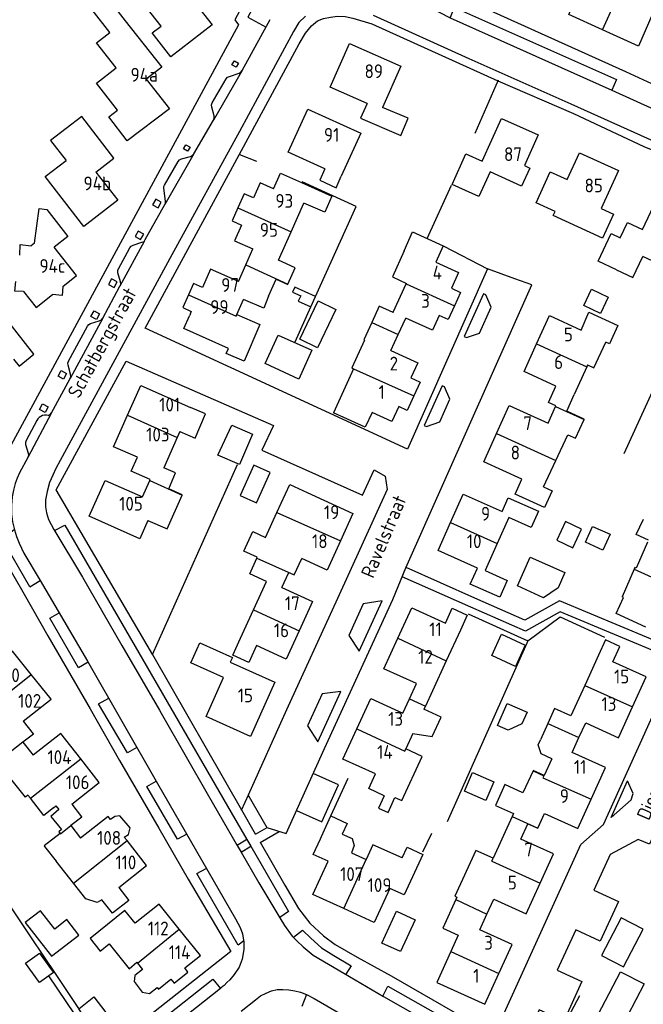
# Model space of a CAD drawing. Header units: metres. Extents: x 226218 to 240385, y 439369 to 449677.
# Tile 179 of 256: x 234868 to 234982, y 444447 to 444626. Entities that reach past the tile are written whole.
import ezdxf

# ---------------------------------------------------------------- set-up
doc = ezdxf.new("R2010")
doc.units = ezdxf.units.M
doc.header["$MEASUREMENT"] = 0
for name, color, linetype in [('BIJGEBOUW', 4, 'Continuous'), ('DAKRAND', 4, 'Continuous'), ('DAKRAND-BYG', 4, 'Continuous'), ('HEG', 253, 'Continuous'), ('HEK', 253, 'Continuous'), ('HOOFDGEBOUW', 4, 'Continuous'), ('HUISNUMMER', 253, 'Continuous'), ('KANTVERH', 253, 'Continuous'), ('OVLIJNOBJ', 253, 'Continuous'), ('RASTER', 253, 'Continuous'), ('STRAATNAAM', 253, 'Continuous'), ('TUSSENMUUR', 253, 'Continuous')]:
    doc.layers.add(name, color=color, linetype=linetype)
doc.styles.get("Standard").update_dxf_attribs({"font": 'iso.shx'})

msp = doc.modelspace()

# ---------------------------------------------------------------- linework, layer by layer
at = {"layer": 'BIJGEBOUW'}
msp.add_lwpolyline([(234981.58, 444460.77), (234977.56, 444462.86), (234974, 444456.03), (234978.01, 444453.93), (234981.58, 444460.77)], dxfattribs=at)
at = {"layer": 'DAKRAND'}
for p, q in [((234965.7, 444545.9), (234967.87, 444550.61)), ((234963.5, 444541.11), (234965.7, 444545.9)), ((234979.92, 444526.16), (234977.77, 444521.16)), ((234878.18, 444469.12), (234875.02, 444473.16))]:
    msp.add_line(p, q, dxfattribs=at)
for points in [[(234884.75, 444623.65), (234881.55, 444627.79), (234884.33, 444629.94), (234887.53, 444625.8)], [(234931.45, 444610.76), (234930.27, 444608.09), (234937.57, 444604.92), (234938.93, 444608.11), (234934.24, 444610.03)], [(234923.81, 444598.91), (234922.86, 444596.81), (234925.83, 444595.46), (234926.78, 444597.56)], [(234919.54, 444596.4), (234925.07, 444593.95), (234923.77, 444591), (234920.01, 444592.67)], [(234973.93, 444591.69), (234976.19, 444590.66), (234974.2, 444586.3), (234965.25, 444590.39), (234965.6, 444591.15)], [(234868.41, 444583.19), (234868.48, 444585.14), (234870.51, 444584.89)], [(234938.18, 444584.02), (234936.05, 444579.29), (234938.61, 444578.09)], [(234976.72, 444580.55), (234979.7, 444579.14), (234981.49, 444582.95)], [(234869.12, 444576.63), (234867.53, 444576.7), (234867.69, 444578.45)], [(234876.24, 444577.55), (234876.1, 444575.89), (234874.39, 444576.07)], [(234913.58, 444575.78), (234912.75, 444573.58), (234909.06, 444575.15)], [(234907.85, 444572.43), (234912.02, 444570.61), (234909.15, 444563.94), (234905.91, 444565.35), (234906.29, 444566.29)], [(234971.47, 444563.27), (234972.61, 444562.74), (234974.77, 444567.44)], [(234897.47, 444551.16), (234900.26, 444549.96), (234902.16, 444554.38), (234899.43, 444555.56)], [(234915.09, 444536.48), (234917.42, 444541.57), (234920.6, 444540.11)], [(234911.54, 444528.33), (234909.1, 444529.45), (234910.73, 444533.01), (234913.02, 444531.96), (234915.09, 444536.48)], [(234982.53, 444531.47), (234980.31, 444532.45), (234981.6, 444535.26)], [(234982.35, 444531.09), (234980.28, 444526.38), (234980.2, 444526.42), (234980.06, 444526.49), (234979.92, 444526.16)], [(234982.08, 444515.65), (234976.64, 444518.13), (234978.01, 444521.06), (234977.77, 444521.16)], [(234939.78, 444496.36), (234943.28, 444495.76), (234944.9, 444499.3), (234941.78, 444500.73)], [(234964.98, 444491.74), (234963.04, 444492.62), (234962.5, 444494.3), (234962.91, 444495.19)], [(234934.58, 444485.04), (234933.55, 444482.79), (234935.27, 444482), (234936.52, 444484.72), (234937.76, 444484.16), (234941.43, 444492.17), (234938.48, 444493.53)], [(234870.35, 444484.57), (234869.92, 444485.12), (234869.48, 444484.77), (234866.07, 444489), (234864.99, 444488.15), (234863.3, 444490.3)], [(234959.75, 444485.54), (234956.45, 444487.04), (234954.74, 444483.28), (234958.04, 444481.78)], [(234874.52, 444482.85), (234872.77, 444481.42), (234870.35, 444484.57)], [(234874.52, 444482.85), (234874.96, 444483.21), (234875.51, 444482.5), (234874.04, 444481.28), (234876.02, 444478.88), (234875.51, 444478.47)], [(234887.39, 444477.53), (234888.15, 444478.01), (234888.44, 444479.17), (234886.61, 444481.35), (234885.69, 444481.27), (234884.91, 444480.69)], [(234923.01, 444477.19), (234923.18, 444477.62), (234924.89, 444481.35)], [(234924.89, 444481.35), (234927.82, 444480), (234926.92, 444478.03), (234928.77, 444477.25), (234929.11, 444475.97), (234928.63, 444474.65)], [(234937.83, 444473.73), (234932.49, 444476.14), (234931.32, 444473.43)], [(234954.36, 444473.68), (234951.2, 444475.11), (234947.41, 444466.78), (234947.77, 444466.62), (234947.57, 444466.19)], [(234883.31, 444466.15), (234882.49, 444465.63), (234880.39, 444466.31), (234878.18, 444469.12)], [(234947.57, 444466.19), (234945.2, 444460.97), (234948.01, 444459.69)], [(234884.67, 444458.11), (234888.3, 444453.61), (234889.69, 444454.77)], [(234890.72, 444453.48), (234889.33, 444452.36), (234889.18, 444451.31), (234890.67, 444449.33), (234892, 444449.1), (234893.36, 444450.19)], [(234895.87, 444451.74), (234896.42, 444450.99), (234898.94, 444453), (234898.37, 444453.74)]]:
    msp.add_lwpolyline(points, dxfattribs=at)
at = {"layer": 'DAKRAND-BYG'}
for p, q in [((234921.27, 444573.84), (234922.09, 444575.68)), ((234972.4, 444533.96), (234975.55, 444532.51)), ((234873.7, 444452.32), (234872, 444451.11))]:
    msp.add_line(p, q, dxfattribs=at)
for points in [[(234922.09, 444575.68), (234918.32, 444577.39), (234917.93, 444576.52), (234919.42, 444575.84), (234918.98, 444574.87), (234921.27, 444573.84)], [(234970.8, 444574.08), (234972.21, 444577.02), (234975.23, 444575.57), (234973.82, 444572.62), (234970.8, 444574.08)], [(234919.26, 444567.95), (234922.56, 444574.9), (234925.8, 444573.36), (234922.49, 444566.41), (234919.26, 444567.95)], [(234911.41, 444538.22), (234913.89, 444543.73), (234910.9, 444545.08), (234908.42, 444539.57), (234911.41, 444538.22)], [(234968.81, 444530.05), (234970.4, 444533.45), (234967.47, 444534.82), (234965.88, 444531.42), (234968.81, 444530.05)], [(234975.55, 444532.51), (234974.24, 444529.65), (234971.08, 444531.1), (234972.4, 444533.96)], [(234961.07, 444528.37), (234967.34, 444525.58), (234966.14, 444522.76), (234963.46, 444521), (234958.73, 444523.16), (234961.07, 444528.37)], [(234958.39, 444508.51), (234954.11, 444510.47), (234955.88, 444514.35), (234960.17, 444512.39), (234958.39, 444508.51)], [(234955.14, 444497.77), (234956.9, 444501.8), (234960.51, 444500.23), (234959.57, 444498.08), (234957.09, 444496.92), (234955.14, 444497.77)], [(234953.01, 444484.18), (234949.13, 444485.87), (234950.61, 444489.27), (234954.49, 444487.58), (234953.01, 444484.18)], [(234876.95, 444462.53), (234874.76, 444460.82), (234872.16, 444464.13), (234869.41, 444461.98), (234874.2, 444455.86), (234879.14, 444459.73), (234876.95, 444462.53)], [(234940.2, 444462.51), (234937.51, 444456.71), (234934.12, 444458.28), (234936.8, 444464.08), (234940.2, 444462.51)], [(234872, 444451.11), (234869.46, 444454.64), (234871.99, 444456.45), (234873.7, 444454.07)], [(234873.7, 444454.07), (234874.52, 444452.92), (234873.7, 444452.32)], [(234885.45, 444443.87), (234882.38, 444441.4), (234879.16, 444446.31), (234881.89, 444448.52), (234885.45, 444443.87)]]:
    msp.add_lwpolyline(points, dxfattribs=at)
at = {"layer": 'HEG'}
for p, q in [((234929.46, 444592.06), (234919.65, 444596.54)), ((234922.09, 444575.68), (234929.46, 444592.06)), ((234918.4, 444567.48), (234921.27, 444573.84)), ((234978.09, 444547.21), (234985.53, 444563.48)), ((234892.52, 444510.71), (234907.92, 444545.22))]:
    msp.add_line(p, q, dxfattribs=at)
at = {"layer": 'HEK'}
msp.add_line((234951.05, 444605.37), (234955.34, 444615.07), dxfattribs=at)
at = {"layer": 'HOOFDGEBOUW'}
for p, q in [((234882.22, 444598.31), (234886.2, 444593.21)), ((234917.68, 444587.44), (234920.01, 444592.67)), ((234915.39, 444582.28), (234917.68, 444587.44)), ((234871.12, 444585.37), (234870.51, 444584.89)), ((234878.7, 444579.53), (234874.69, 444584.68)), ((234909.44, 444581.44), (234910.73, 444584.35)), ((234908.11, 444578.46), (234909.44, 444581.44)), ((234876.24, 444577.55), (234878.7, 444579.53)), ((234936.21, 444572.84), (234938.56, 444578)), ((234938.56, 444578), (234938.61, 444578.09)), ((234907.85, 444572.43), (234909.06, 444575.15)), ((234948.42, 444576.46), (234947.31, 444574.04)), ((234937.11, 444568.78), (234938.49, 444571.8)), ((234935.8, 444565.91), (234937.11, 444568.78)), ((234928.99, 444562.59), (234925.34, 444554.6)), ((234971.34, 444562.96), (234969.07, 444557.91)), ((234971.47, 444563.27), (234971.34, 444562.96)), ((234941.09, 444560.14), (234939.96, 444557.67)), ((234964.3, 444552.67), (234965.67, 444555.73)), ((234931.14, 444551.95), (234925.34, 444554.6)), ((234932.37, 444554.64), (234931.14, 444551.95)), ((234897.01, 444550.1), (234894.56, 444544.6)), ((234897.47, 444551.16), (234897.01, 444550.1)), ((234890.69, 444539.3), (234892.01, 444542.29)), ((234920.6, 444540.11), (234928.9, 444536.31)), ((234928.9, 444536.31), (234926.62, 444531.33)), ((234957.17, 444535.54), (234955.08, 444530.83)), ((234955.08, 444530.83), (234952.9, 444525.92)), ((234911.48, 444528.2), (234911.54, 444528.33)), ((234918.25, 444525.16), (234919.61, 444528.12)), ((234910.84, 444518.77), (234913.22, 444523.96)), ((234915.99, 444522.84), (234921.57, 444520.29)), ((234921.57, 444520.29), (234919.14, 444514.99)), ((234908.49, 444513.63), (234910.84, 444518.77)), ((234949.63, 444517.83), (234948.39, 444515.13)), ((234948.39, 444515.13), (234945.83, 444509.54)), ((234973.45, 444510.54), (234970.97, 444505.08)), ((234945.83, 444509.54), (234943.31, 444504.07)), ((234982.13, 444506.6), (234976.06, 444509.36)), ((234874.1, 444502.58), (234870.49, 444507.04)), ((234939.18, 444502.65), (234940.43, 444505.39)), ((234979.66, 444501.17), (234982.13, 444506.6)), ((234943.31, 444504.07), (234942.05, 444501.32)), ((234869.05, 444498.59), (234874.1, 444502.58)), ((234937.97, 444500.02), (234939.18, 444502.65)), ((234942.05, 444501.32), (234941.78, 444500.73)), ((234869.05, 444498.59), (234870.84, 444496.3)), ((234964.25, 444498.15), (234962.91, 444495.19)), ((234939.78, 444496.36), (234938.48, 444493.53)), ((234869, 444494.76), (234870.87, 444492.38)), ((234882.84, 444487.42), (234879.48, 444491.71)), ((234931.76, 444486.33), (234932.97, 444488.98)), ((234961.58, 444489.58), (234959.75, 444485.54)), ((234877.85, 444483.49), (234882.84, 444487.42)), ((234934.58, 444485.04), (234931.76, 444486.33)), ((234877.85, 444483.49), (234879.65, 444481.18)), ((234958.04, 444481.78), (234957.81, 444481.28)), ((234957.81, 444481.28), (234954.36, 444473.68)), ((234875.51, 444478.47), (234875.73, 444478.18)), ((234877.71, 444479.6), (234879.47, 444477.35)), ((234887.9, 444476.87), (234887.39, 444477.53)), ((234891.44, 444472.36), (234887.9, 444476.87)), ((234872.93, 444475.81), (234875.02, 444473.16)), ((234928.63, 444474.65), (234931.32, 444473.43)), ((234886.39, 444468.37), (234891.44, 444472.36)), ((234901.2, 444456.01), (234897.38, 444460.78)), ((234948.01, 444459.69), (234946.67, 444456.76)), ((234898.37, 444453.74), (234901.2, 444456.01)), ((234889.69, 444454.77), (234889.81, 444454.62)), ((234889.81, 444454.62), (234890.72, 444453.48))]:
    msp.add_line(p, q, dxfattribs=at)
for points in [[(234903.36, 444625.05), (234895.84, 444619.23), (234892.47, 444623.59), (234894.06, 444624.82), (234890.24, 444629.76), (234893.8, 444632.51), (234890.25, 444637.1), (234895.38, 444641.07), (234902.54, 444631.8), (234899.79, 444629.67), (234903.36, 444625.05)], [(234974.18, 444624.13), (234968.08, 444626.9), (234970.5, 444632.56)], [(234983.12, 444626.77), (234980.72, 444621.16), (234974.18, 444624.13)], [(234887.53, 444625.8), (234894.21, 444617.34), (234891.39, 444615.19), (234895.59, 444609.81), (234887.94, 444603.97), (234884.58, 444608.31), (234886.17, 444609.54), (234882.35, 444614.48), (234885.9, 444617.23), (234882.36, 444621.8), (234884.75, 444623.65)], [(234931.45, 444610.76), (234924.79, 444613.7), (234928.29, 444621.64), (234937.56, 444617.55), (234934.24, 444610.03)], [(234923.81, 444598.91), (234917.16, 444601.93), (234920.7, 444609.73), (234930.32, 444605.37), (234926.78, 444597.56)], [(234882.22, 444598.31), (234885.5, 444600.85), (234879.67, 444608.39), (234874.03, 444604.02), (234876.83, 444600.42)], [(234962.51, 444605.04), (234960.01, 444599.47), (234960.98, 444599.04), (234959.51, 444595.76), (234953.77, 444598.34), (234951.77, 444593.89), (234946.92, 444596.07), (234949.4, 444601.59), (234952.37, 444600.26), (234955.86, 444608.03), (234962.51, 444605.04)], [(234965.6, 444591.15), (234962.13, 444592.74), (234964.69, 444598.34), (234967.77, 444596.93), (234970, 444601.81), (234977.08, 444598.57), (234973.93, 444591.69)], [(234886.2, 444593.21), (234880.07, 444588.4), (234873.04, 444597.48), (234876.83, 444600.42)], [(234914.49, 444595.29), (234915.73, 444598.09), (234919.54, 444596.4)], [(234914.49, 444595.29), (234912.05, 444596.37), (234910.84, 444593.63), (234909.14, 444594.38), (234908, 444591.82)], [(234976.72, 444580.55), (234973.41, 444582.1), (234975.77, 444587.15), (234977.39, 444586.39), (234978.7, 444589.17), (234981.46, 444587.88), (234983.98, 444593.28), (234990.42, 444590.27), (234986.02, 444580.83), (234981.49, 444582.95)], [(234871.12, 444585.37), (234871.95, 444591.68), (234873.34, 444591.5), (234877.13, 444586.59), (234874.69, 444584.68)], [(234908, 444591.82), (234906.95, 444589.44), (234908.64, 444588.69), (234907.38, 444585.84), (234910.73, 444584.35)], [(234938.18, 444584.02), (234939.73, 444587.43), (234945.28, 444584.9), (234943.93, 444581.94)], [(234917.09, 444577.93), (234918.42, 444580.93), (234915.39, 444582.28)], [(234943.93, 444581.94), (234948.08, 444580.04), (234946.79, 444577.2), (234948.42, 444576.46)], [(234908.11, 444578.46), (234903.07, 444580.7), (234901.57, 444577.33), (234899.94, 444578.05), (234899.04, 444576.01)], [(234913.58, 444575.78), (234914.94, 444578.83), (234917.07, 444577.88), (234917.09, 444577.93)], [(234867.3, 444564.34), (234868.29, 444563.07), (234871, 444565.24), (234861.01, 444577.94)], [(234869.12, 444576.63), (234871.43, 444573.69), (234874.39, 444576.07)], [(234899.04, 444576.01), (234898, 444573.69), (234899.56, 444573), (234899.21, 444572.22)], [(234936.21, 444572.84), (234936.18, 444572.78), (234933.65, 444573.94), (234932.3, 444570.98)], [(234947.31, 444574.04), (234946.16, 444571.52), (234944.53, 444572.27), (234943.32, 444569.6), (234938.49, 444571.8)], [(234906.29, 444566.29), (234898.18, 444569.89), (234899.21, 444572.22)], [(234962.23, 444567.08), (234964.55, 444572.27), (234970.3, 444569.62)], [(234970.3, 444569.62), (234971.73, 444572.83), (234976.95, 444570.43), (234975.46, 444567.12), (234974.77, 444567.44)], [(234932.3, 444570.98), (234930.87, 444567.85), (234931.01, 444567.78)], [(234921.44, 444565.97), (234919.06, 444560.67), (234912.96, 444563.51), (234915.33, 444568.71), (234921.44, 444565.97)], [(234931.01, 444567.78), (234928.7, 444562.72), (234928.99, 444562.59)], [(234935.8, 444565.91), (234940.68, 444563.68), (234939.41, 444560.91), (234940.98, 444560.19), (234941.09, 444560.14)], [(234965.74, 444559.44), (234959.99, 444562.09), (234962.23, 444567.08)], [(234887.98, 444554.13), (234890.39, 444559.56), (234899.43, 444555.56)], [(234965.67, 444555.73), (234965.71, 444555.82), (234964.39, 444556.43), (234965.74, 444559.44)], [(234939.96, 444557.67), (234938.76, 444555.02), (234937.2, 444555.73), (234935.95, 444553), (234932.37, 444554.64)], [(234970.83, 444553.35), (234970.87, 444553.45), (234967.72, 444554.9), (234969.07, 444557.91)], [(234954.94, 444550.8), (234957.23, 444555.92), (234964.3, 444552.67)], [(234889.78, 444546.51), (234885.46, 444548.43), (234887.98, 444554.13)], [(234967.87, 444550.61), (234969.31, 444549.95), (234970.83, 444553.35)], [(234910.67, 444550.7), (234908.3, 444545.18), (234904.39, 444546.86), (234906.9, 444552.35), (234910.67, 444550.7)], [(234959.56, 444542.51), (234952.65, 444545.69), (234954.94, 444550.8)], [(234892.01, 444542.29), (234892.09, 444542.46), (234888.66, 444543.98), (234889.78, 444546.51)], [(234897.89, 444539.61), (234897.92, 444539.69), (234895.45, 444540.79), (234896.72, 444543.65), (234894.56, 444544.6)], [(234891.68, 444535.04), (234890.21, 444531.72), (234881.02, 444535.8), (234883.91, 444542.3), (234890.69, 444539.3)], [(234963.5, 444541.11), (234965.03, 444540.41), (234963.68, 444537.38), (234958.36, 444539.83), (234959.56, 444542.51)], [(234891.68, 444535.04), (234895.17, 444533.49), (234897.89, 444539.61)], [(234946.61, 444534.68), (234948.89, 444539.82), (234955.98, 444536.68)], [(234955.98, 444536.68), (234957.07, 444539.15), (234962.55, 444536.72), (234961.22, 444533.74), (234957.17, 444535.54)], [(234951.49, 444526.39), (234944.34, 444529.56), (234946.61, 444534.68)], [(234926.62, 444531.33), (234924.19, 444526.02), (234919.61, 444528.12)], [(234913.22, 444523.96), (234910.18, 444525.35), (234911.48, 444528.2)], [(234915.99, 444522.84), (234917.25, 444525.6), (234918.25, 444525.15), (234918.25, 444525.16)], [(234952.9, 444525.92), (234956.89, 444524.14), (234955.54, 444521.08), (234950.18, 444523.45), (234951.49, 444526.39)], [(234937.06, 444513.62), (234939.61, 444519.16), (234945.68, 444516.38)], [(234945.68, 444516.38), (234946.92, 444519.07), (234949.63, 444517.83)], [(234919.14, 444514.99), (234916.78, 444509.83), (234911.4, 444512.29)], [(234914.74, 444505.63), (234910.31, 444495.78), (234902.23, 444499.41), (234905.43, 444506.51), (234899.5, 444509.18), (234901.13, 444512.81), (234907.03, 444510.16), (234906.63, 444509.28), (234914.74, 444505.63)], [(234911.4, 444512.29), (234909.99, 444509.21), (234907.08, 444510.55), (234908.49, 444513.63)], [(234940.43, 444505.39), (234934.53, 444508.1), (234937.06, 444513.62)], [(234976.06, 444509.36), (234977.33, 444512.14), (234974.72, 444513.33), (234973.45, 444510.54)], [(234870.49, 444507.04), (234867.08, 444511.26), (234862.13, 444507.35)], [(234970.97, 444505.08), (234968.45, 444499.55), (234965.5, 444500.89), (234964.25, 444498.15)], [(234929.59, 444497.15), (234932.13, 444502.69), (234937.97, 444500.02)], [(234969.92, 444495.6), (234971.14, 444498.27), (234977.11, 444495.56), (234979.66, 444501.17)], [(234870.84, 444496.3), (234870.89, 444496.24), (234869, 444494.76)], [(234879.48, 444491.71), (234875.86, 444496.32), (234870.87, 444492.38)], [(234932.97, 444488.98), (234927.08, 444491.68), (234929.59, 444497.15)], [(234972.15, 444484.4), (234974.75, 444490.13), (234968.69, 444492.89), (234969.92, 444495.6)], [(234964.98, 444491.74), (234963.59, 444488.69), (234961.59, 444489.6), (234961.58, 444489.58)], [(234962.44, 444479.13), (234963.66, 444481.81), (234969.72, 444479.06), (234972.15, 444484.4)], [(234879.65, 444481.18), (234879.68, 444481.15), (234877.71, 444479.6)], [(234884.91, 444480.69), (234884.45, 444481.28), (234879.47, 444477.35)], [(234875.73, 444478.18), (234872.85, 444475.91), (234872.93, 444475.81)], [(234962.85, 444469.14), (234965.27, 444474.47), (234959.34, 444477.17), (234960.61, 444479.95), (234962.43, 444479.12), (234962.44, 444479.13)], [(234927.22, 444464.52), (234921.59, 444467.07), (234924.38, 444473.12), (234921.69, 444474.33), (234923.01, 444477.19)], [(234937.83, 444473.73), (234938.72, 444475.66), (234941.56, 444474.38), (234938.17, 444467.02), (234935.58, 444468.19), (234932.73, 444462.03), (234927.22, 444464.52)], [(234886.39, 444468.37), (234888.24, 444466.02), (234885.26, 444463.67), (234883.31, 444466.15)], [(234953.22, 444463.5), (234954.46, 444466.23), (234960.32, 444463.57), (234962.85, 444469.14)], [(234889.35, 444461.86), (234887.5, 444464.16), (234881.18, 444459.1), (234883.03, 444456.8), (234884.67, 444458.11)], [(234897.38, 444460.78), (234893.71, 444465.36), (234889.35, 444461.86)], [(234955.39, 444452.72), (234957.8, 444458.03), (234951.95, 444460.69), (234953.22, 444463.5)], [(234946.67, 444456.76), (234944.11, 444451.12), (234952.86, 444447.15), (234955.39, 444452.72)], [(234893.36, 444450.19), (234893.58, 444449.91), (234895.87, 444451.74)], [(234977.43, 444453.05), (234981.74, 444450.88), (234978.72, 444445.04), (234985.16, 444441.79), (234981.44, 444434.7), (234970.67, 444440.11), (234977.43, 444453.05)]]:
    msp.add_lwpolyline(points, dxfattribs=at)
at = {"layer": 'KANTVERH'}
for p, q in [((234946.56, 444626.35), (234975.86, 444613.2)), ((234908.8, 444616.73), (234903.6, 444607.75)), ((234900.01, 444601.62), (234894.73, 444592.39)), ((234893.1, 444593.38), (234892.54, 444592.38)), ((234894.1, 444592.83), (234893.1, 444593.38)), ((234893.55, 444591.82), (234894.1, 444592.83)), ((234892.54, 444592.38), (234893.55, 444591.82)), ((234889.91, 444587.6), (234889.35, 444586.6)), ((234890.92, 444587.05), (234889.91, 444587.6)), ((234890.99, 444585.72), (234886.59, 444577.57)), ((234889.35, 444586.6), (234890.36, 444586.04)), ((234890.36, 444586.04), (234890.92, 444587.05)), ((234885.1, 444578.89), (234884.55, 444577.89)), ((234886.11, 444578.34), (234885.1, 444578.89)), ((234885.55, 444577.33), (234886.11, 444578.34)), ((234884.55, 444577.89), (234885.55, 444577.33)), ((234881.34, 444572.07), (234881.9, 444573.1)), ((234881.9, 444573.1), (234882.91, 444572.54)), ((234883.48, 444571.77), (234877.57, 444560.81)), ((234882.35, 444571.52), (234881.34, 444572.07)), ((234882.91, 444572.54), (234882.35, 444571.52)), ((234875.37, 444561.25), (234875.92, 444562.26)), ((234875.92, 444562.26), (234876.93, 444561.7)), ((234876.38, 444560.69), (234875.37, 444561.25)), ((234876.93, 444561.7), (234876.38, 444560.69)), ((234872.02, 444555.17), (234872.58, 444556.2)), ((234873.02, 444554.62), (234872.02, 444555.17)), ((234872.58, 444556.2), (234873.59, 444555.64)), ((234873.59, 444555.64), (234873.02, 444554.62)), ((234874.21, 444554.59), (234869.89, 444546.48)), ((234936.14, 444520.67), (234938.51, 444526.43)), ((234870.23, 444522.97), (234872.14, 444524.15)), ((234923.72, 444493.59), (234936.14, 444520.67)), ((234981, 444494.54), (234985.84, 444505.29)), ((234978.34, 444488.64), (234981, 444494.54)), ((234974.35, 444479.82), (234978.34, 444488.64)), ((234975.73, 444481.05), (234978.74, 444487.72)), ((234911.22, 444478.04), (234913.31, 444479.24)), ((234912.06, 444476.56), (234915.5, 444478.54)), ((234909.63, 444477.1), (234907.89, 444475.98)), ((234909.63, 444477.1), (234910.36, 444475.84)), ((234907.89, 444475.98), (234908.61, 444474.75)), ((234908.61, 444474.75), (234910.36, 444475.84))]:
    msp.add_line(p, q, dxfattribs=at)
for points in [[(234890.29, 444700.03), (234924.22, 444657.03), (234907.43, 444625.95), (234908.15, 444625.02), (234864.78, 444545.06)], [(234919.58, 444632.64), (234920.74, 444635.86), (234919.27, 444643.82), (234909.84, 444626.42), (234913.14, 444624.65)], [(234925.82, 444640.48), (234944.64, 444631.85), (234978.38, 444616.57), (234995.65, 444608.57)], [(234927.38, 444634.24), (234928.44, 444634.22), (234929.7, 444634.04), (234930.76, 444633.78), (234931.87, 444633.34), (234933.95, 444632.35), (234942.44, 444628.45), (234946.56, 444626.35), (234947.34, 444628.2), (234976.73, 444615.1), (234975.86, 444613.2), (234983.61, 444609.69)], [(234920.31, 444626.64), (234919.07, 444625.48), (234918.12, 444623.85), (234908.31, 444605.69), (234896.04, 444583.3), (234885.34, 444563.56), (234875.75, 444545.92), (234874.98, 444544.44), (234874.42, 444543.27), (234873.8, 444541.92), (234873.38, 444540.31), (234873.11, 444538.78), (234873.11, 444537.52)], [(234958.25, 444578.94), (234953.34, 444580.74), (234938.79, 444548), (234891.18, 444569.98), (234908.27, 444601.44), (234919.16, 444621.59), (234920.3, 444623.54), (234921.39, 444624.84), (234922.44, 444625.76), (234923.54, 444626.18), (234924.85, 444626.45), (234926.09, 444626.63), (234927.5, 444626.57), (234928.88, 444626.24), (234932.3, 444625.21), (234955.22, 444614.88), (234968.92, 444608.96), (234981.71, 444602.95), (234983.32, 444602.29), (234984.61, 444601.82), (234993.77, 444598.45), (234990.17, 444590.39)], [(234984.79, 444603.29), (234968.49, 444610.62), (234949.99, 444618.87), (234932.61, 444626.75)], [(234908.22, 444616.26), (234908.56, 444616.44), (234908.8, 444616.73), (234913.9, 444626.02)], [(234908.13, 444618.11), (234907.7, 444617.33), (234906.94, 444617.79), (234907.37, 444618.52), (234908.13, 444618.11)], [(234894.58, 444595.36), (234894.59, 444595.67), (234894.72, 444595.95), (234897.15, 444600.2), (234897.4, 444600.53), (234897.77, 444600.69), (234899.39, 444601.13), (234899.74, 444601.32), (234900.01, 444601.62), (234903.6, 444607.75), (234903.72, 444608.12), (234903.7, 444608.51), (234903.3, 444610.09), (234903.23, 444610.49), (234903.36, 444610.87), (234905.86, 444615.22), (234906.12, 444615.52), (234906.49, 444615.69), (234908.22, 444616.26)], [(234899.33, 444602.85), (234898.88, 444602.12), (234898.14, 444602.53), (234898.59, 444603.28), (234899.33, 444602.85)], [(234873.6, 444554.1), (234873.96, 444554.28), (234874.21, 444554.59), (234877.57, 444560.81), (234877.69, 444561.19), (234877.65, 444561.6), (234877.2, 444563.22), (234877.15, 444563.61), (234877.28, 444563.98), (234880.7, 444570.34), (234880.94, 444570.61), (234881.26, 444570.78), (234882.86, 444571.3), (234883.23, 444571.46), (234883.48, 444571.77), (234886.59, 444577.57), (234886.76, 444577.93), (234886.73, 444578.34), (234886.25, 444580.01), (234886.23, 444580.41), (234886.37, 444580.78), (234886.34, 444580.74), (234888.4, 444584.53), (234888.65, 444584.84), (234888.99, 444585.03), (234890.61, 444585.57), (234890.99, 444585.72), (234891.21, 444586.07), (234894.73, 444592.39), (234894.86, 444592.68), (234894.86, 444593), (234894.58, 444595.36)], [(234938.51, 444526.43), (234961.34, 444577.8), (234958.25, 444578.94)], [(234953.97, 444573.75), (234953.02, 444576.01), (234952.61, 444576.2), (234949.11, 444568.43), (234949.52, 444568.24), (234951.86, 444569.05), (234953.97, 444573.75)], [(234911.22, 444478.04), (234908.72, 444482.39), (234892.55, 444510.65), (234875.01, 444540.6), (234887.71, 444563.95), (234914.48, 444552.27), (234912.34, 444547.77), (234930.6, 444539.64), (234932.74, 444544.2), (234934.75, 444543.09), (234935.11, 444540.63), (234926.09, 444520.86), (234916.82, 444500.65), (234909.9, 444485.13), (234913.28, 444479.25), (234916.77, 444478.14), (234923.72, 444493.59)], [(234946.49, 444557.08), (234945.5, 444559.3), (234945.09, 444559.49), (234941.85, 444552.28), (234942.26, 444552.1), (234944.64, 444552.96), (234946.49, 444557.08)], [(234873.6, 444554.1), (234873.25, 444554.16), (234872.89, 444554.15), (234872.55, 444554.07), (234872.22, 444553.92), (234871.93, 444553.71), (234871.69, 444553.46), (234871.5, 444553.16)], [(234871.5, 444553.16), (234869.57, 444549.56), (234869.48, 444549.2), (234869.48, 444548.82), (234869.94, 444547.28), (234869.99, 444546.84), (234869.89, 444546.48), (234868.37, 444543.66), (234867.95, 444542.73), (234867.61, 444541.77), (234867.28, 444540.55), (234867.05, 444539.3), (234866.91, 444537.76), (234866.94, 444536.21), (234867.12, 444534.76), (234867.44, 444533.33), (234867.82, 444532.11), (234868.31, 444530.92), (234869.17, 444529.11), (234872.14, 444524.15)], [(234873.11, 444537.52), (234873.3, 444536.42), (234873.62, 444535.23), (234874.62, 444533.41), (234879.82, 444524.71), (234886.93, 444512.34), (234893.78, 444500.56), (234894.1, 444500)], [(234874.73, 444533.22), (234876.58, 444534.19), (234890.05, 444510.97), (234906.82, 444481.96), (234909.63, 444477.1)], [(234870.23, 444522.97), (234865.24, 444531.69), (234867.4, 444533.38)], [(234863.56, 444531.43), (234869.25, 444521.64), (234873.51, 444514.08), (234881.21, 444500.81), (234886.55, 444491.4), (234893.69, 444479.12), (234899, 444469.85), (234906.71, 444456.73), (234884.13, 444438.85), (234882.44, 444441.1)], [(234988.4, 444511.22), (234966.37, 444520.4), (234960.12, 444516.9), (234951.02, 444520.93), (234938.53, 444526.47)], [(234987.69, 444509.57), (234966.48, 444518.41), (234960.21, 444514.89), (234950.3, 444519.28), (234937.85, 444524.8)], [(234872.14, 444524.15), (234880.7, 444509.47), (234893.43, 444487.27), (234907.55, 444462.64), (234908.43, 444461.12), (234908.87, 444459.96), (234909.11, 444458.45), (234909.08, 444457.12), (234908.77, 444455.33), (234908.27, 444453.92), (234907.35, 444452.56), (234906.57, 444451.6), (234906.02, 444451.08), (234905.54, 444450.59), (234905.18, 444450.3), (234904.85, 444450.02)], [(234934.19, 444520.41), (234930.76, 444519.91), (234928.13, 444514.15), (234930.02, 444511.27), (234934.19, 444520.41)], [(234880.81, 444509.27), (234879.08, 444508.26), (234873.91, 444517.26), (234875.59, 444518.23)], [(235022.7, 444494.04), (234995.83, 444506.1), (234990.02, 444492.87), (234982.72, 444476.21), (234980.68, 444477.05), (234975.56, 444474.36), (234972.61, 444467.88), (234977.08, 444465.84), (234973.79, 444458.62), (234969.32, 444460.66), (234965.97, 444453.34), (234970.45, 444451.3), (234967.16, 444444.09), (234962.68, 444446.13), (234958.45, 444436.84), (234962.54, 444434.49)], [(234926.69, 444503.96), (234923.3, 444503.54), (234920.66, 444497.75), (234922.52, 444494.82), (234926.69, 444503.96)], [(234889.68, 444493.81), (234887.97, 444492.82), (234882.74, 444501.72), (234884.57, 444502.72)], [(234894.1, 444500), (234902.67, 444485.03), (234907.89, 444475.98)], [(234918.65, 444482.33), (234923.26, 444480.26), (234926.29, 444487.01), (234921.69, 444489.08)], [(234898.72, 444478.04), (234897.07, 444477.13), (234891.5, 444486.69), (234893.2, 444487.66)], [(234975.73, 444481.05), (234979.39, 444484.31), (234979.74, 444485.45), (234978.74, 444487.72)], [(234810.86, 444484.59), (234810.87, 444484.57), (234833.52, 444455.87), (234861.34, 444420.88), (234883.11, 444438.31), (234873.69, 444452.32)], [(234912.07, 444476.57), (234916.53, 444468.79), (234919.01, 444464.52), (234921.1, 444461.87), (234923.53, 444459.61), (234925.68, 444458.03), (234929.64, 444455.7), (234935.82, 444452.32), (234954.52, 444441.52), (234970.27, 444476.19), (234974.35, 444479.82)], [(234908.61, 444474.75), (234911.82, 444469.19), (234915.61, 444462.88), (234916.49, 444461.44), (234917.89, 444459.55), (234918.73, 444458.65), (234919.89, 444457.59), (234921.65, 444456.08), (234927.27, 444452.8), (234934.44, 444448.54), (234944.99, 444442.58), (234963.22, 444432.09), (234970.63, 444427.86), (234972.54, 444426.52), (234973.76, 444425.58), (234975.1, 444424.51), (234976.28, 444423.6)], [(234910.36, 444475.84), (234917.22, 444463.99), (234915.6, 444462.9)], [(234909.07, 444458.67), (234908.09, 444457.91), (234900.56, 444470.88), (234902.28, 444471.83)], [(234918.12, 444459.31), (234919.72, 444460.64), (234921.25, 444459.16), (234923.19, 444457.43), (234925.43, 444456), (234928.57, 444454.13), (234927.61, 444452.6)], [(234873.7, 444454.07), (234873.87, 444454.18), (234879.07, 444446.37)], [(234865.66, 444418.96), (234864.46, 444420.43), (234873.35, 444427.88), (234889, 444440.28), (234903.47, 444451.7), (234904.85, 444450.02), (234865.66, 444418.96)], [(234908.62, 444445.92), (234911.18, 444447.96), (234912.11, 444448.68), (234913.12, 444449.16), (234914.1, 444449.58), (234915.14, 444449.82), (234916.2, 444449.86), (234917.27, 444449.8), (234918.32, 444449.6), (234919.38, 444449.37), (234920.46, 444448.94), (234919.59, 444446.77)], [(234934.32, 444448.61), (234935.25, 444450.44), (234953.78, 444439.91)], [(234920.44, 444448.95), (234921.86, 444448.2), (234940.86, 444437.19), (234955.1, 444429.11), (234964.14, 444424.19), (234965.8, 444423.24), (234967.05, 444422.45), (234968.27, 444421.45), (234969.4, 444420.54)]]:
    msp.add_lwpolyline(points, dxfattribs=at)
at = {"layer": 'OVLIJNOBJ'}
for p, q in [((234908.3, 444601.49), (234911.41, 444600.28)), ((234945.41, 444584.87), (234953.34, 444580.74)), ((234946.05, 444480.32), (234960.78, 444513.32)), ((234849.19, 444491), (234873.96, 444454.06)), ((234908.69, 444482.43), (234909.98, 444485.31)), ((234941.57, 444474.84), (234943.2, 444478.2))]:
    msp.add_line(p, q, dxfattribs=at)
msp.add_lwpolyline([(234949.79, 444518.09), (234960.62, 444513.19), (234966.52, 444517.55), (234974.52, 444513.8)], dxfattribs=at)
at = {"layer": 'RASTER'}
for p, q in [((234942.38, 444586.23), (234946.8, 444595.93)), ((234924.89, 444481.35), (234928.04, 444488.24)), ((234962.54, 444434.49), (234970.05, 444448.73))]:
    msp.add_line(p, q, dxfattribs=at)
at = {"layer": 'TUSSENMUUR'}
for p, q in [((234974.18, 444624.13), (234977.92, 444632.39)), ((234908, 444591.82), (234917.68, 444587.44)), ((234909.44, 444581.44), (234917.09, 444577.93)), ((234938.56, 444578), (234947.31, 444574.04)), ((234932.3, 444570.98), (234937.11, 444568.78)), ((234962.23, 444567.08), (234971.34, 444562.96)), ((234928.99, 444562.59), (234939.96, 444557.67)), ((234965.67, 444555.73), (234970.83, 444553.35)), ((234887.98, 444554.13), (234897.01, 444550.1)), ((234954.94, 444550.8), (234965.7, 444545.9)), ((234892.01, 444542.29), (234897.89, 444539.61)), ((234915.09, 444536.48), (234926.62, 444531.33)), ((234946.61, 444534.68), (234955.08, 444530.83)), ((234911.48, 444528.2), (234918.25, 444525.16)), ((234979.92, 444526.16), (234991.15, 444521.05)), ((234910.84, 444518.77), (234919.14, 444514.99)), ((234937.06, 444513.62), (234945.83, 444509.54)), ((234862.02, 444500.28), (234870.49, 444507.04)), ((234970.97, 444505.08), (234979.66, 444501.17)), ((234939.18, 444502.65), (234942.05, 444501.32)), ((234964.25, 444498.15), (234969.92, 444495.6)), ((234870.35, 444484.57), (234879.48, 444491.71)), ((234957.81, 444481.28), (234962.44, 444479.13)), ((234878.18, 444469.12), (234887.9, 444476.87)), ((234927.22, 444464.52), (234931.32, 444473.43)), ((234954.12, 444473.16), (234954.36, 444473.68)), ((234954.12, 444473.16), (234962.85, 444469.14)), ((234947.57, 444466.19), (234953.22, 444463.5)), ((234889.81, 444454.62), (234897.38, 444460.78)), ((234946.67, 444456.76), (234955.39, 444452.72))]:
    msp.add_line(p, q, dxfattribs=at)
for points in [[(234899.04, 444576.01), (234907.71, 444572.12), (234907.85, 444572.43)], [(234929.59, 444497.15), (234938.29, 444493.12), (234938.48, 444493.53)], [(234865.64, 444492.55), (234865.83, 444492.31), (234868.97, 444494.81), (234869, 444494.76)], [(234961.58, 444489.58), (234963.56, 444488.65), (234963.37, 444488.31), (234972.15, 444484.4)], [(234875.73, 444478.18), (234875.79, 444478.1), (234877.7, 444479.62), (234877.71, 444479.6)]]:
    msp.add_lwpolyline(points, dxfattribs=at)

# ---------------------------------------------------------------- texts
at = {"layer": 'HUISNUMMER'}
for s, p in [('89', (234931, 444615.37)), ('94a', (234888.54, 444614.73)), ('91', (234923.64, 444603.82)), ('87', (234956.31, 444600.31)), ('94b', (234880, 444595)), ('85', (234970.93, 444594.62)), ('93', (234914.82, 444591.82)), ('95', (234912, 444586.55)), ('94c', (234872, 444580)), ('4', (234943.37, 444578.82)), ('97', (234905, 444576.55)), ('99', (234903, 444572.55)), ('3', (234941.27, 444573.65)), ('5', (234967.19, 444567.57)), ('2', (234935.55, 444562.27)), ('6', (234965.41, 444562.54)), ('1', (234933.55, 444557.1)), ('101', (234893.74, 444554.82)), ('7', (234959.82, 444551.46)), ('103', (234891.37, 444549.37)), ('8', (234957.52, 444546.11)), ('105', (234886.47, 444536.82)), ('19', (234923.64, 444535.27)), ('9', (234952.14, 444535)), ('18', (234921.47, 444530)), ('10', (234949.57, 444530)), ('17', (234916.55, 444518.73)), ('16', (234914.55, 444513.82)), ('11', (234942.74, 444514)), ('12', (234940.74, 444509)), ('100', (234864.23, 444505.67)), ('15', (234976.28, 444505.43)), ('102', (234868.12, 444501)), ('15', (234908, 444502)), ('13', (234974, 444500.43)), ('13', (234935.29, 444497.73)), ('104', (234873.46, 444490.79)), ('14', (234933.29, 444491.73)), ('11', (234969, 444489)), ('106', (234876.79, 444486.22)), ('9', (234966.43, 444483.72)), ('108', (234882.46, 444476.12)), ('7', (234960, 444474)), ('110', (234885.79, 444471.67)), ('107', (234926.57, 444469.55)), ('109', (234931.57, 444467.55)), ('5', (234957, 444468)), ('112', (234891.67, 444459.67)), ('3', (234952.72, 444457.08)), ('114', (234895.46, 444455.34)), ('1', (234950.72, 444451.08))]:
    msp.add_text(s, height=2.5, dxfattribs=at).set_placement(p)
at = {"layer": 'STRAATNAAM'}
for s, rotation, p in [('Schatbergstraat', 61.4353, (234879.17, 444557.02)), ('Ravelstraat', 67.2081, (234932.57, 444524.37)), ('Diepenbrockstraat', 66.7939, (234982.61, 444480.4))]:
    msp.add_text(s, height=2.5, rotation=rotation, dxfattribs=at).set_placement(p)

doc.saveas('drawing.dxf')
